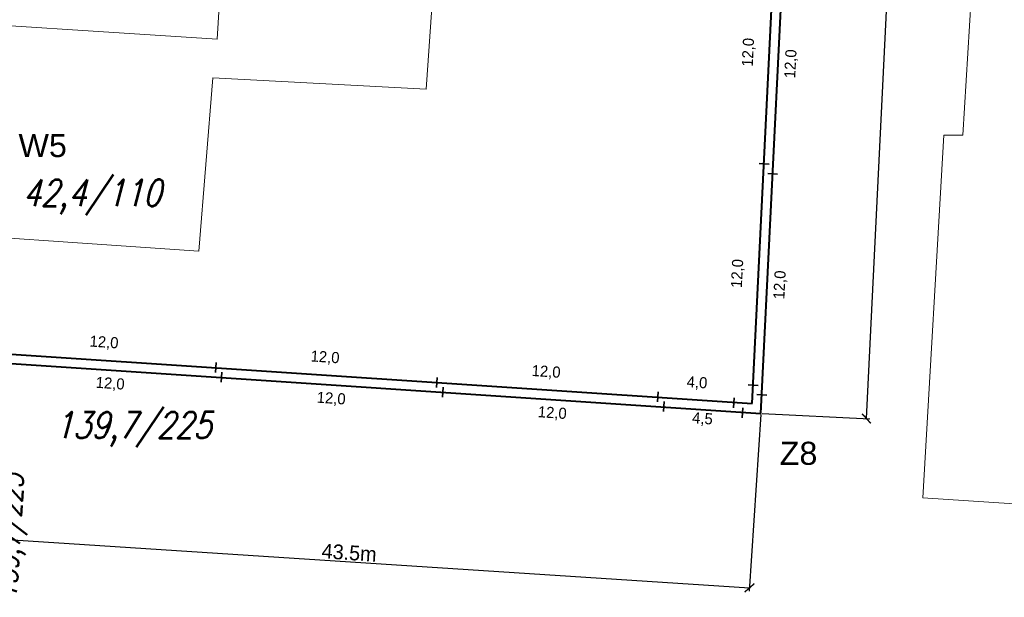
# Model space of a CAD drawing. Extents: x 6567519 to 6569315, y 5583523 to 5585607.
# Tile 15 of 67: x 6568405 to 6568458, y 5583984 to 5584015. Entities that reach past the tile are written whole.
import ezdxf
from ezdxf.enums import TextEntityAlignment as Align

# ---------------------------------------------------------------- set-up
doc = ezdxf.new("R2010")
doc.units = 0
doc.header["$PDSIZE"] = 0.75
doc.linetypes.add('GAK', pattern=[3.5, 2, -0.7, 0.1, -0.7])
doc.layers.get('0').update_dxf_attribs({"linetype": 'CONTINUOUS', "lineweight": 13})
doc.layers.get('Defpoints').update_dxf_attribs({"linetype": 'CONTINUOUS'})
for name, color, linetype, lineweight in [('alarm', 51, 'CONTINUOUS', 50), ('GESBZO', 7, 'CONTINUOUS', 50), ('siec', 7, 'GAK', 70)]:
    doc.layers.add(name, color=color, linetype=linetype, lineweight=lineweight)
doc.styles.add('GEO-INFO', font='arial.ttf')
doc.styles.add('UZBROJENIE', font='SIMPLEX.shx', dxfattribs={"width": 0.8, "oblique": 15.00003, "height": 0.9})
doc.dimstyles.new('Kopia Standard', dxfattribs={"dimtxt": 0.6, "dimasz": 0.5, "dimexe": 0.18, "dimexo": 0.0625, "dimgap": 0.09, "dimtad": 1, "dimdec": 1, "dimrnd": 0.5, "dimzin": 0, "dimtxsty": 'Standard', "dimblk": 'ARCHTICK', "dimcen": 0.09, "dimse1": 1, "dimse2": 1, "dimsd1": 1, "dimsd2": 1, "dimadec": 0, "dimazin": 0, "dimtfac": 1, "dimtdec": 1, "dimtofl": 0, "dimtmove": 0, "dimatfit": 3, "dimfxl": 0, "dimtolj": 1, "dimtzin": 0, "dimarcsym": 0})
doc.dimstyles.new('Kopii (2) z Standard', dxfattribs={"dimtxt": 0.8, "dimasz": 0.5, "dimexe": 0.18, "dimexo": 0.0625, "dimgap": 0.09, "dimtad": 1, "dimdec": 1, "dimrnd": 0.5, "dimzin": 0, "dimdsep": 46, "dimtxsty": 'Standard', "dimblk": 'ARCHTICK', "dimcen": 0.09, "dimadec": 0, "dimazin": 0, "dimtfac": 1, "dimtdec": 1, "dimtofl": 0, "dimtmove": 0, "dimatfit": 3, "dimfxl": 0, "dimtolj": 1, "dimtzin": 0, "dimarcsym": 0})

# ---------------------------------------------------------------- blocks, each defined once
blk = doc.blocks.new('_ArchTick')
at = {"color": 0, "linetype": 'ByBlock', "const_width": 0.15}
blk.add_lwpolyline([(-0.5, -0.5), (0.5, 0.5)], dxfattribs=at)
blk = doc.blocks.new('*D59')
at = {"layer": 'Defpoints', "color": 0, "linetype": 'ByBlock', "lineweight": 20}
for p in [(6568401.416, 5583996.897), (6568444.85, 5583994.069), (6568444.234, 5583984.616)]:
    blk.add_point(p, dxfattribs=at)
at = {"layer": 'siec', "color": 0, "linetype": 'ByBlock', "lineweight": -2}
for p, q in [((6568401.412, 5583996.834), (6568400.789, 5583987.264)), ((6568444.846, 5583994.007), (6568444.223, 5583984.437)), ((6568400.8, 5583987.444), (6568444.234, 5583984.616))]:
    blk.add_line(p, q, dxfattribs=at)
at = {"layer": 'siec', "color": 0, "linetype": 'ByBlock', "lineweight": -2, "xscale": 0.5, "yscale": 0.5, "zscale": 0.5}
for p, rotation in [((6568400.8, 5583987.444), 176.2758157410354), ((6568444.234, 5583984.616), 356.2758157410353)]:
    blk.add_blockref('_ArchTick', p, dxfattribs=dict(at, rotation=rotation))
at = {"layer": 'siec', "color": 0, "linetype": 'ByBlock', "lineweight": 20, "insert": (6568422.549, 5583986.519), "char_height": 0.8, "attachment_point": 5, "rotation": 356.2758}
blk.add_mtext('\\A1;43.5m', dxfattribs=at)
blk = doc.blocks.new('*D63')
at = {"layer": 'Defpoints', "color": 0, "linetype": 'ByBlock', "lineweight": 20}
for p in [(6568447.19, 5584041.8), (6568452.908, 5584041.52), (6568444.85, 5583994.069)]:
    blk.add_point(p, dxfattribs=at)
at = {"layer": 'siec', "color": 0, "linetype": 'ByBlock', "lineweight": -2}
for p, q in [((6568447.253, 5584041.797), (6568453.088, 5584041.511)), ((6568450.568, 5583993.789), (6568452.908, 5584041.52)), ((6568444.912, 5583994.066), (6568450.748, 5583993.78))]:
    blk.add_line(p, q, dxfattribs=at)
at = {"layer": 'siec', "color": 0, "linetype": 'ByBlock', "lineweight": -2, "xscale": 0.5, "yscale": 0.5, "zscale": 0.5}
for p, rotation in [((6568452.908, 5584041.52), 87.19276577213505), ((6568450.568, 5583993.789), 267.192765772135)]:
    blk.add_blockref('_ArchTick', p, dxfattribs=dict(at, rotation=rotation))
at = {"layer": 'siec', "color": 0, "linetype": 'ByBlock', "lineweight": 20, "insert": (6568451.249, 5584017.678), "char_height": 0.8, "attachment_point": 5, "rotation": 87.1928}
blk.add_mtext('\\A1;48.0m', dxfattribs=at)
blk = doc.blocks.new('*D204')
at = {"layer": 'Defpoints', "color": 0, "linetype": 'ByBlock', "lineweight": 50}
for p in [(6568403.35, 5583997.353), (6568415.356, 5583997.034), (6568415.323, 5583996.547)]:
    blk.add_point(p, dxfattribs=at)
at = {"layer": 'siec', "color": 0, "linetype": 'ByBlock', "lineweight": 20, "insert": (6568409.268, 5583997.886), "char_height": 0.6, "attachment_point": 5, "rotation": 356.1462}
blk.add_mtext('\\A1;12,0', dxfattribs=at)
blk = doc.blocks.new('*D205')
at = {"layer": 'Defpoints', "color": 0, "linetype": 'ByBlock', "lineweight": 50}
for p in [(6568403.667, 5583996.841), (6568415.64, 5583996.034), (6568403.585, 5583995.616)]:
    blk.add_point(p, dxfattribs=at)
at = {"layer": 'siec', "color": 0, "linetype": 'ByBlock', "lineweight": 20, "insert": (6568409.601, 5583995.652), "char_height": 0.6, "attachment_point": 5, "rotation": 356.1462}
blk.add_mtext('\\A1;12,0', dxfattribs=at)
blk = doc.blocks.new('*D206')
at = {"layer": 'Defpoints', "color": 0, "linetype": 'ByBlock', "lineweight": 50}
for p in [(6568415.323, 5583996.547), (6568427.329, 5583996.228), (6568427.296, 5583995.74)]:
    blk.add_point(p, dxfattribs=at)
at = {"layer": 'siec', "color": 0, "linetype": 'ByBlock', "lineweight": 20, "insert": (6568421.241, 5583997.079), "char_height": 0.6, "attachment_point": 5, "rotation": 356.1462}
blk.add_mtext('\\A1;12,0', dxfattribs=at)
blk = doc.blocks.new('*D207')
at = {"layer": 'Defpoints', "color": 0, "linetype": 'ByBlock', "lineweight": 50}
for p in [(6568415.64, 5583996.034), (6568415.557, 5583994.809), (6568427.613, 5583995.228)]:
    blk.add_point(p, dxfattribs=at)
at = {"layer": 'siec', "color": 0, "linetype": 'ByBlock', "lineweight": 20, "insert": (6568421.573, 5583994.845), "char_height": 0.6, "attachment_point": 5, "rotation": 356.1462}
blk.add_mtext('\\A1;12,0', dxfattribs=at)
blk = doc.blocks.new('*D208')
at = {"layer": 'Defpoints', "color": 0, "linetype": 'ByBlock', "lineweight": 50}
for p in [(6568427.297, 5583995.76), (6568439.303, 5583995.441), (6568439.27, 5583994.953)]:
    blk.add_point(p, dxfattribs=at)
at = {"layer": 'siec', "color": 0, "linetype": 'ByBlock', "lineweight": 20, "insert": (6568433.215, 5583996.292), "char_height": 0.6, "attachment_point": 5, "rotation": 356.1462}
blk.add_mtext('\\A1;12,0', dxfattribs=at)
blk = doc.blocks.new('*D209')
at = {"layer": 'Defpoints', "color": 0, "linetype": 'ByBlock', "lineweight": 50}
for p in [(6568427.614, 5583995.248), (6568439.587, 5583994.441), (6568427.532, 5583994.023)]:
    blk.add_point(p, dxfattribs=at)
at = {"layer": 'siec', "color": 0, "linetype": 'ByBlock', "lineweight": 20, "insert": (6568433.548, 5583994.058), "char_height": 0.6, "attachment_point": 5, "rotation": 356.1462}
blk.add_mtext('\\A1;12,0', dxfattribs=at)
blk = doc.blocks.new('*D210')
at = {"layer": 'Defpoints', "color": 0, "linetype": 'ByBlock', "lineweight": 50}
for p in [(6568439.3, 5583995.397), (6568439.269, 5583994.941), (6568443.387, 5583994.668)]:
    blk.add_point(p, dxfattribs=at)
at = {"layer": 'siec', "color": 0, "linetype": 'ByBlock', "lineweight": 20, "insert": (6568441.388, 5583995.7), "char_height": 0.6, "attachment_point": 5, "rotation": 356.2107}
blk.add_mtext('\\A1;4,0', dxfattribs=at)
blk = doc.blocks.new('*D211')
at = {"layer": 'Defpoints', "color": 0, "linetype": 'ByBlock', "lineweight": 50}
for p in [(6568439.586, 5583994.42), (6568443.852, 5583994.131), (6568443.787, 5583993.165)]:
    blk.add_point(p, dxfattribs=at)
at = {"layer": 'siec', "color": 0, "linetype": 'ByBlock', "lineweight": 20, "insert": (6568441.683, 5583993.748), "char_height": 0.6, "attachment_point": 5, "rotation": 356.1296}
blk.add_mtext('\\A1;4,5', dxfattribs=at)
blk = doc.blocks.new('*D216')
at = {"layer": 'Defpoints', "color": 0, "linetype": 'ByBlock', "lineweight": 20}
for p in [(6568445.022, 5584007.589), (6568443.758, 5583995.637), (6568444.433, 5583995.603)]:
    blk.add_point(p, dxfattribs=at)
at = {"layer": 'siec', "color": 0, "linetype": 'ByBlock', "lineweight": 20, "insert": (6568443.612, 5584001.651), "char_height": 0.6, "attachment_point": 5, "rotation": 87.1882}
blk.add_mtext('\\A1;12,0', dxfattribs=at)
blk = doc.blocks.new('*D217')
at = {"layer": 'Defpoints', "color": 0, "linetype": 'ByBlock', "lineweight": 20}
for p in [(6568445.488, 5584007.058), (6568446.646, 5584007.001), (6568444.899, 5583995.073)]:
    blk.add_point(p, dxfattribs=at)
at = {"layer": 'siec', "color": 0, "linetype": 'ByBlock', "lineweight": 20, "insert": (6568445.912, 5584001.03), "char_height": 0.6, "attachment_point": 5, "rotation": 87.1882}
blk.add_mtext('\\A1;12,0', dxfattribs=at)
blk = doc.blocks.new('*D218')
at = {"layer": 'Defpoints', "color": 0, "linetype": 'ByBlock', "lineweight": 20}
for p in [(6568445.61, 5584019.574), (6568444.346, 5584007.622), (6568445.022, 5584007.589)]:
    blk.add_point(p, dxfattribs=at)
at = {"layer": 'siec', "color": 0, "linetype": 'ByBlock', "lineweight": 20, "insert": (6568444.201, 5584013.636), "char_height": 0.6, "attachment_point": 5, "rotation": 87.1882}
blk.add_mtext('\\A1;12,0', dxfattribs=at)
blk = doc.blocks.new('*D219')
at = {"layer": 'Defpoints', "color": 0, "linetype": 'ByBlock', "lineweight": 20}
for p in [(6568446.076, 5584019.044), (6568447.234, 5584018.987), (6568445.488, 5584007.058)]:
    blk.add_point(p, dxfattribs=at)
at = {"layer": 'siec', "color": 0, "linetype": 'ByBlock', "lineweight": 20, "insert": (6568446.501, 5584013.016), "char_height": 0.6, "attachment_point": 5, "rotation": 87.1882}
blk.add_mtext('\\A1;12,0', dxfattribs=at)

msp = doc.modelspace()

# ---------------------------------------------------------------- linework, layer by layer
at = {"layer": 'GESBZO', "color": 7, "linetype": 'Continuous', "lineweight": 20, "elevation": 10.18}
for points in [[(6568457.96, 5584044.72), (6568458.31, 5584050.79), (6568469.73, 5584050.1), (6568467.17, 5584008.53), (6568466.28, 5584008.57), (6568464.89, 5583988.75), (6568453.62, 5583989.49), (6568454.76, 5584009.14), (6568455.78, 5584009.15)], [(6568396.53, 5584004.09), (6568397.48, 5584015.51), (6568415.39, 5584014.35), (6568416.69, 5584035.57), (6568428.33, 5584034.73), (6568426.72, 5584011.65), (6568415.154, 5584012.253), (6568414.4, 5584002.86)]]:
    msp.add_lwpolyline(points, close=True, dxfattribs=at)
at = {"layer": 'siec', "color": 1, "linetype": 'ByBlock', "lineweight": 40}
for p, q in [((6568444.384, 5583994.601), (6568447.882, 5584065.826)), ((6568444.85, 5583994.069), (6568448.373, 5584065.802)), ((6568362.142, 5584000.073), (6568444.384, 5583994.601)), ((6568362.607, 5583999.541), (6568444.85, 5583994.069))]:
    msp.add_line(p, q, dxfattribs=at)
at = {"layer": 'siec', "color": 1, "linetype": 'Continuous', "lineweight": 35}
for p, q in [((6568444.751, 5584007.608), (6568445.293, 5584007.57)), ((6568445.217, 5584007.077), (6568445.758, 5584007.039)), ((6568415.306, 5583996.287), (6568415.342, 5583996.828)), ((6568415.622, 5583995.764), (6568415.658, 5583996.306)), ((6568427.279, 5583995.48), (6568427.315, 5583996.022)), ((6568427.595, 5583994.958), (6568427.631, 5583995.5)), ((6568444.162, 5583995.622), (6568444.704, 5583995.585)), ((6568439.253, 5583994.693), (6568439.289, 5583995.235)), ((6568443.367, 5583994.37), (6568443.403, 5583994.912)), ((6568444.628, 5583995.091), (6568445.17, 5583995.054)), ((6568439.569, 5583994.171), (6568439.605, 5583994.713)), ((6568443.833, 5583993.838), (6568443.869, 5583994.379))]:
    msp.add_line(p, q, dxfattribs=at)

# ---------------------------------------------------------------- texts
at = {"layer": 'alarm', "color": 1, "linetype": 'Continuous', "lineweight": 30, "style": 'GEO-INFO'}
for s, p in [('W5', (6568405.946, 5584008.577, 0.62)), ('Z8', (6568446.89, 5583991.907, -9.52))]:
    msp.add_text(s, height=1.25, dxfattribs=at).set_placement(p, align=Align.MIDDLE)
at = {"layer": 'alarm', "color": 1, "lineweight": 30, "style": 'UZBROJENIE', "oblique": 15, "width": 0.8}
for s, p in [('42,4/110', (6568404.857, 5584005.298)), ('139,7/225', (6568406.597, 5583992.719, 10.18))]:
    msp.add_text(s, height=1.44, dxfattribs=at).set_placement(p)
at = {"layer": 'alarm', "color": 1, "lineweight": 35, "style": 'UZBROJENIE', "oblique": 15, "width": 0.8}
msp.add_text('139,7/225', height=1.152, rotation=86.7337, dxfattribs=at).set_placement((6568404.527, 5583983.991))

# ---------------------------------------------------------------- dimensions: what is measured, and where the dimension line sits
at = {"layer": 'siec', "color": 1, "linetype": 'ByBlock', "lineweight": 20}
for p1, p2, distance, picture, middle in [((6568444.85, 5583994.069), (6568447.19, 5584041.8), -5.725, '*D63', (6568451.249, 5584017.678)), ((6568401.416, 5583996.897), (6568444.85, 5583994.069), -9.473, '*D59', (6568422.549, 5583986.519))]:
    dim = msp.add_aligned_dim(p1=p1, p2=p2, distance=distance, dimstyle='Kopii (2) z Standard', override={"dimpost": 'm'}, dxfattribs=at)
    dim.commit()
    dim.dimension.update_dxf_attribs({"geometry": picture, "text_midpoint": middle})
for p1, p2, distance, picture, middle in [((6568445.61, 5584019.574), (6568445.022, 5584007.589), -0.676, '*D218', (6568444.201, 5584013.636)), ((6568445.488, 5584007.058), (6568446.076, 5584019.044), -1.16, '*D219', (6568446.501, 5584013.016)), ((6568445.022, 5584007.589), (6568444.433, 5583995.603), -0.676, '*D216', (6568443.612, 5584001.651)), ((6568444.899, 5583995.073), (6568445.488, 5584007.058), -1.16, '*D217', (6568445.912, 5584001.03)), ((6568415.64, 5583996.034), (6568403.667, 5583996.841), 1.228, '*D205', (6568409.601, 5583995.652)), ((6568427.613, 5583995.228), (6568415.64, 5583996.034), 1.228, '*D207', (6568421.573, 5583994.845)), ((6568443.387, 5583994.668), (6568439.269, 5583994.941), -0.458, '*D210', (6568441.388, 5583995.7)), ((6568439.587, 5583994.441), (6568427.614, 5583995.248), 1.228, '*D209', (6568433.548, 5583994.058)), ((6568439.586, 5583994.42), (6568443.852, 5583994.131), -0.968, '*D211', (6568441.683, 5583993.748))]:
    dim = msp.add_aligned_dim(p1=p1, p2=p2, distance=distance, dimstyle='Kopia Standard', dxfattribs=at)
    dim.commit()
    dim.dimension.update_dxf_attribs({"geometry": picture, "text_midpoint": middle})
for base, p1, p2, picture, middle in [((6568415.356, 5583997.034), (6568403.35, 5583997.353), (6568415.323, 5583996.547), '*D204', (6568409.239, 5583997.447)), ((6568427.329, 5583996.228), (6568415.323, 5583996.547), (6568427.296, 5583995.74), '*D206', (6568421.212, 5583996.64)), ((6568439.303, 5583995.441), (6568427.297, 5583995.76), (6568439.27, 5583994.953), '*D208', (6568433.186, 5583995.853))]:
    dim = msp.add_linear_dim(base=base, p1=p1, p2=p2, angle=356.1462, dimstyle='Kopia Standard', dxfattribs=at)
    dim.commit()
    dim.dimension.update_dxf_attribs({"geometry": picture, "text_midpoint": middle, "dimtype": 161})

doc.saveas('drawing.dxf')
